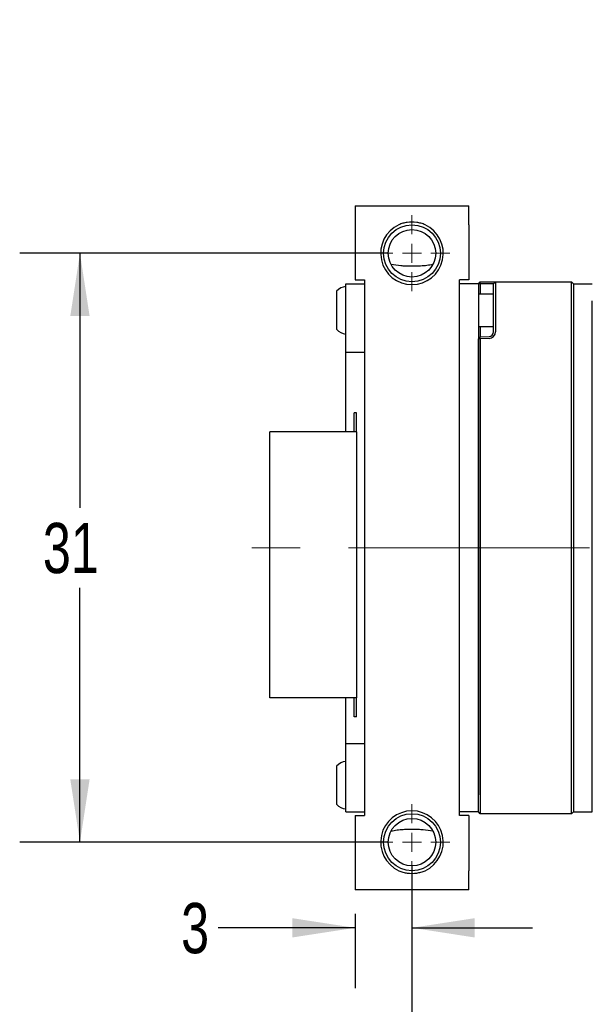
# Paper-space layout 'IX body' of a CAD drawing. Header units: millimetres. Extents: x 5 to 274, y 4 to 211.
# Tile 3 of 24: x 97 to 128, y 37 to 89. Entities that reach past the tile are written whole.
import ezdxf

# ---------------------------------------------------------------- set-up
doc = ezdxf.new("R2010")
doc.units = ezdxf.units.MM
doc.linetypes.add('CENTERX2', pattern=[20.32, 12.7, -2.54, 2.54, -2.54])
doc.layers.add('DIMENSIONS', color=8, linetype='Continuous')
doc.styles.add('SLDTEXTSTYLE0', font='TXT', dxfattribs={"width": 0.75})
doc.styles.add('SLDTEXTSTYLE5', font='TXT', dxfattribs={"width": 0.675})
doc.dimstyles.new('SLDDIMSTYLE11', dxfattribs={"dimtxt": 2.645833, "dimasz": 3.302, "dimexe": 0, "dimexo": 0.0625, "dimgap": 0.661458, "dimtad": 0, "dimtih": 1, "dimtoh": 1, "dimdec": 0, "dimrnd": 1e-09, "dimzin": 12, "dimdsep": 46, "dimtxsty": 'SLDTEXTSTYLE0', "dimsah": 1, "dimcen": 0.09, "dimadec": 0, "dimazin": 3, "dimtol": 1, "dimtp": 0.5, "dimtm": 0.5, "dimtfac": 1, "dimtdec": 1, "dimtmove": 0, "dimatfit": 0, "dimfxl": 1, "dimfrac": 2, "dimtolj": 1, "dimarcsym": 0})
doc.dimstyles.new('SLDDIMSTYLE2', dxfattribs={"dimtxt": 2.645833, "dimasz": 3.302, "dimexe": 0, "dimexo": 0.0625, "dimgap": 0.661458, "dimtad": 0, "dimtih": 1, "dimtoh": 1, "dimdec": 0, "dimrnd": 1e-09, "dimzin": 12, "dimdsep": 46, "dimtxsty": 'SLDTEXTSTYLE0', "dimsah": 1, "dimcen": 0.09, "dimadec": 0, "dimazin": 3, "dimtfac": 1, "dimtdec": 0, "dimtofl": 0, "dimtmove": 0, "dimatfit": 3, "dimfxl": 1, "dimfrac": 2, "dimtolj": 1, "dimtzin": 12, "dimarcsym": 0})
doc.dimstyles.new('SLDDIMSTYLE8', dxfattribs={"dimtxt": 2.645833, "dimasz": 3.302, "dimexe": 0, "dimexo": 0.0625, "dimgap": 0.661458, "dimtad": 0, "dimtih": 1, "dimtoh": 1, "dimdec": 0, "dimrnd": 1e-09, "dimzin": 12, "dimdsep": 46, "dimtxsty": 'SLDTEXTSTYLE0', "dimsah": 1, "dimcen": 0.09, "dimadec": 0, "dimazin": 3, "dimtfac": 1, "dimtdec": 0, "dimtmove": 0, "dimatfit": 0, "dimfxl": 1, "dimfrac": 2, "dimtolj": 1, "dimtzin": 12, "dimarcsym": 0})
doc.dimstyles.new('SLDDIMSTYLE9', dxfattribs={"dimtxt": 2.645833, "dimasz": 3.302, "dimexe": 0, "dimexo": 0.0625, "dimgap": 0.661458, "dimtad": 0, "dimtih": 1, "dimtoh": 1, "dimdec": 6, "dimrnd": 1e-09, "dimzin": 12, "dimdsep": 46, "dimtxsty": 'SLDTEXTSTYLE0', "dimsah": 1, "dimcen": 0, "dimadec": 0, "dimazin": 3, "dimtfac": 1, "dimtofl": 0, "dimtmove": 0, "dimatfit": 3, "dimfxl": 1, "dimfrac": 2, "dimtolj": 1, "dimtzin": 12, "dimarcsym": 0})

# ---------------------------------------------------------------- blocks, each defined once
blk = doc.blocks.new('SW_SYMBOL_HOLE_DEPTH')
at = {"layer": 'DIMENSIONS', "color": 0}
for p, q in [((0, 875), (800, 875)), ((400, 875), (400, 75)), ((100, 555), (400, 75)), ((700, 555), (400, 75))]:
    blk.add_line(p, q, dxfattribs=at)
blk = doc.blocks.new('_D_39')
at = {"layer": 'DIMENSIONS'}
for p, q in [((117.593, 105.582), (111.714, 94.125)), ((111.714, 94.125), (118.064, 94.125))]:
    blk.add_line(p, q, dxfattribs=at)
blk.add_solid([(117.593, 105.582), (115.633, 102.876), (116.537, 102.412)], dxfattribs=at)
at = {"layer": 'DIMENSIONS', "xscale": 0.003379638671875, "yscale": 0.003379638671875, "zscale": 0.003379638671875}
blk.add_blockref('SW_SYMBOL_HOLE_DEPTH', (136.801, 92.39), dxfattribs=at)
at = {"layer": 'DIMENSIONS', "attachment_point": 1}
for s, insert, char_height, style in [('4X M2 - 6H', (118.064, 95.434), 2.6458, 'SLDTEXTSTYLE5'), ('3', (141.577, 95.434), 2.646, 'SLDTEXTSTYLE0'), ('MIN', (144.507, 95.434), 2.6458, 'SLDTEXTSTYLE0')]:
    blk.add_mtext(s, dxfattribs=dict(at, insert=insert, char_height=char_height, style=style))
blk = doc.blocks.new('_D_46')
at = {"layer": 'DIMENSIONS'}
for p, q in [((116.779, 76.865), (97.385, 76.865)), ((100.56, 76.865), (100.56, 63.467)), ((100.56, 45.865), (100.56, 59.263)), ((116.779, 45.865), (97.385, 45.865))]:
    blk.add_line(p, q, dxfattribs=at)
for points in [[(100.56, 76.865), (100.052, 73.563), (101.068, 73.563)], [(100.56, 45.865), (101.068, 49.167), (100.052, 49.167)]]:
    blk.add_solid(points, dxfattribs=at)
at = {"layer": 'DIMENSIONS', "insert": (98.605, 62.674), "char_height": 2.6458, "attachment_point": 1, "style": 'SLDTEXTSTYLE0'}
blk.add_mtext('31', dxfattribs=at)
blk = doc.blocks.new('_D_48')
at = {"layer": 'DIMENSIONS'}
for p, q in [((118.049, 44.595), (118.049, 38.183)), ((115.049, 42.095), (115.049, 38.183)), ((115.049, 41.358), (107.843, 41.358)), ((118.049, 41.358), (124.399, 41.358))]:
    blk.add_line(p, q, dxfattribs=at)
for points in [[(115.049, 41.358), (111.747, 41.866), (111.747, 40.85)], [(118.049, 41.358), (121.351, 40.85), (121.351, 41.866)]]:
    blk.add_solid(points, dxfattribs=at)
at = {"layer": 'DIMENSIONS', "insert": (105.888, 42.666), "char_height": 2.646, "attachment_point": 1, "style": 'SLDTEXTSTYLE0'}
blk.add_mtext('3', dxfattribs=at)
blk = doc.blocks.new('_D_49')
at = {"layer": 'DIMENSIONS'}
for p, q in [((130.049, 60.095), (130.049, 30.19)), ((118.049, 44.595), (118.049, 30.19)), ((118.049, 33.365), (111.699, 33.365)), ((130.049, 33.365), (136.399, 33.365))]:
    blk.add_line(p, q, dxfattribs=at)
for points in [[(118.049, 33.365), (114.747, 33.873), (114.747, 32.857)], [(130.049, 33.365), (133.351, 32.857), (133.351, 33.873)]]:
    blk.add_solid(points, dxfattribs=at)
at = {"layer": 'DIMENSIONS', "char_height": 2.6458, "attachment_point": 1, "style": 'SLDTEXTSTYLE0'}
for s, insert in [('±0.5', (122.594, 34.674)), ('12', (118.684, 34.674))]:
    blk.add_mtext(s, dxfattribs=dict(at, insert=insert))
blk = doc.blocks.new('SW_CENTERMARKSYMBOL_29')
at = {"color": 0, "linetype": 'Continuous', "lineweight": 18}
for p, q in [((0, 1), (0, 2)), ((-1, 0), (-2, 0)), ((0, 0), (-0.5, 0)), ((0, 0), (0, 0.5)), ((0, 0), (0, -0.5)), ((0, 0), (0.5, 0)), ((1, 0), (2, 0)), ((0, -1), (0, -2))]:
    blk.add_line(p, q, dxfattribs=at)
blk = doc.blocks.new('SW_CENTERMARKSYMBOL_30')
at = {"color": 0, "linetype": 'Continuous', "lineweight": 18}
for p, q in [((0, 1), (0, 2)), ((-1, 0), (-2, 0)), ((0, 0), (-0.5, 0)), ((0, 0), (0, 0.5)), ((0, 0), (0, -0.5)), ((0, 0), (0.5, 0)), ((1, 0), (2, 0)), ((0, -1), (0, -2))]:
    blk.add_line(p, q, dxfattribs=at)

psp = doc.layouts.new('IX body')

# ---------------------------------------------------------------- linework, layer by layer
at = {"color": 7, "linetype": 'Continuous', "lineweight": 25}
for p, q in [((115.0491738, 79.3654231), (121.0491738, 79.3654231)), ((115.0491738, 79.3654231), (115.0491738, 78.3654231)), ((121.0491738, 78.3654231), (121.0491738, 79.3654231)), ((115.0491738, 78.3654231), (115.0491738, 75.4654231)), ((121.0491738, 78.3654231), (121.0491738, 75.4654231)), ((114.5701738, 75.2654231), (115.5491738, 75.2654231)), ((114.5701738, 74.2654231), (114.5701738, 75.2654231)), ((115.0491738, 75.4654231), (115.5491738, 75.4654231)), ((115.5491738, 75.4654231), (115.5491738, 47.2654231)), ((121.0491738, 75.4654231), (120.5491738, 75.4654231)), ((120.5491738, 47.2654231), (120.5491738, 75.4654231)), ((121.5491738, 75.2654231), (120.5491738, 75.2654231)), ((121.5491738, 75.2654231), (121.6491738, 75.3654231)), ((121.6491129, 75.2654231), (121.5491738, 75.2654231)), ((121.5491738, 75.2654231), (121.5491738, 74.3654231)), ((121.6491129, 75.2654231), (121.6491738, 75.3654231)), ((121.6491129, 75.2654231), (121.6491129, 74.7154231)), ((122.1078987, 75.2654231), (121.6491129, 75.2654231)), ((121.6491738, 75.3654231), (122.1113886, 75.3654231)), ((122.3491738, 75.2654231), (122.1078987, 75.2654231)), ((122.1113886, 75.3654231), (122.4491738, 75.3654231)), ((122.4491738, 75.3654231), (122.3491738, 75.2654231)), ((122.3491738, 74.3654231), (122.3491738, 75.2654231)), ((122.4491738, 75.3654231), (122.4491738, 74.3654231)), ((122.4491738, 75.3654231), (126.4491738, 75.3654231)), ((126.4491738, 74.3654231), (126.4491738, 75.3654231)), ((126.4491738, 75.3654231), (126.5491738, 75.2654231)), ((126.5491738, 75.2654231), (126.5491738, 74.3654231)), ((126.5491738, 75.2654231), (127.5491738, 75.2654231)), ((114.0701738, 74.8654231), (114.0701738, 72.8654231)), ((122.3491738, 74.7154231), (121.5491738, 74.7154231)), ((114.5701738, 72.6654231), (114.5701738, 74.2654231)), ((121.5491738, 74.3654231), (121.5491738, 48.3654231)), ((122.3491738, 72.7347819), (122.3491738, 74.3654231)), ((122.4491738, 74.3654231), (122.4491738, 72.7347819)), ((126.4491738, 48.3654231), (126.4491738, 74.3654231)), ((126.5491738, 74.3654231), (126.5491738, 48.3654231)), ((127.5491738, 48.3654231), (127.5491738, 74.3654231)), ((114.5701738, 71.6654231), (114.5701738, 72.6654231)), ((121.5491738, 73.0154231), (122.3491738, 73.0154231)), ((121.6491129, 73.0154231), (121.6491129, 72.468913)), ((121.6491129, 72.468913), (121.5491738, 72.3617415)), ((121.6491738, 72.3688542), (121.5491738, 72.3617415)), ((121.5491738, 48.3654231), (121.5491738, 72.3617415)), ((121.6491129, 72.468913), (122.1078987, 72.4849342)), ((121.6491738, 72.3688542), (121.6491129, 72.468913)), ((122.1113886, 72.3849951), (121.6491738, 72.3688542)), ((121.6491738, 72.3688542), (121.6491738, 48.3654231)), ((114.5701738, 71.6654231), (115.5491738, 71.6654231)), ((114.5701738, 70.6654231), (114.5701738, 71.6654231)), ((114.5701738, 67.4654231), (114.5701738, 70.6654231)), ((115.1211738, 68.4654231), (114.9981738, 68.4654231)), ((114.9981738, 67.4654231), (114.9981738, 68.4654231)), ((115.1211738, 67.4654231), (115.1211738, 68.4654231)), ((111.5596738, 67.4654231), (110.5596738, 67.4654231)), ((110.5596738, 53.4654231), (110.5596738, 67.4654231)), ((115.1211738, 67.4654231), (111.5596738, 67.4654231)), ((115.1211738, 67.4654231), (115.1211738, 53.4654231)), ((111.5596738, 53.4654231), (110.5596738, 53.4654231)), ((115.1211738, 53.4654231), (111.5596738, 53.4654231)), ((114.5701738, 52.0654231), (114.5701738, 53.4654231)), ((114.9981738, 52.4654231), (114.9981738, 53.4654231)), ((115.1211738, 52.4654231), (115.1211738, 53.4654231)), ((115.1211738, 52.4654231), (114.9981738, 52.4654231)), ((114.5701738, 51.0654231), (114.5701738, 52.0654231)), ((114.5701738, 51.0654231), (115.5491738, 51.0654231)), ((114.5701738, 50.0654231), (114.5701738, 51.0654231)), ((114.0701738, 49.8654231), (114.0701738, 47.8654231)), ((114.5701738, 48.4654231), (114.5701738, 50.0654231)), ((114.5701738, 47.4654231), (114.5701738, 48.4654231)), ((121.5491738, 47.4654231), (121.5491738, 48.3654231)), ((121.6491738, 48.3654231), (121.6491738, 47.3654231)), ((126.4491738, 47.3654231), (126.4491738, 48.3654231)), ((126.5491738, 48.3654231), (126.5491738, 47.4654231)), ((127.5491738, 47.4654231), (127.5491738, 48.3654231)), ((114.5701738, 47.4654231), (115.5491738, 47.4654231)), ((115.0491738, 47.2654231), (115.0491738, 44.3654231)), ((115.0491738, 47.2654231), (115.5491738, 47.2654231)), ((121.5491738, 47.4654231), (120.5491738, 47.4654231)), ((121.0491738, 47.2654231), (120.5491738, 47.2654231)), ((121.0491738, 47.2654231), (121.0491738, 44.3654231)), ((121.6491738, 47.3654231), (121.5491738, 47.4654231)), ((126.4491738, 47.3654231), (121.6491738, 47.3654231)), ((126.5491738, 47.4654231), (126.4491738, 47.3654231)), ((126.5491738, 47.4654231), (127.5491738, 47.4654231)), ((115.0491738, 44.3654231), (115.0491738, 43.3654231)), ((121.0491738, 43.3654231), (121.0491738, 44.3654231)), ((121.0491738, 43.3654231), (115.0491738, 43.3654231))]:
    psp.add_line(p, q, dxfattribs=at)
at = {"color": 7, "linetype": 'CENTERX2', "lineweight": 18}
psp.add_line((127.3991738, 61.3654231), (108.6991738, 61.3654231), dxfattribs=at)
at = {"color": 7, "linetype": 'Continuous', "lineweight": 25}
for centre, radius in [((118.0491738, 76.8654231), 1.5), ((118.0491738, 76.8654231), 1.25), ((118.0491738, 45.8654231), 1.5), ((118.0491738, 45.8654231), 1.25)]:
    psp.add_circle(centre, radius, dxfattribs=at)
for centre, radius, start, end in [((118.0491738, 76.8654231), 1.65, 114.61997733, 65.38002267), ((114.6314213, 74.3679281), 0.75, 94.68417983, 138.44592252), ((114.6314213, 73.3629181), 0.75, 221.55407748, 265.31582017), ((122.0991738, 72.7347819), 0.25, 272, 0), ((122.0991738, 72.7347819), 0.35, 272, 0), ((114.6314213, 49.3679281), 0.75, 94.68417983, 138.44592252), ((114.6314213, 48.3629181), 0.75, 221.55407748, 265.31582017), ((118.0491738, 45.8654231), 1.65, 294.61997733, 245.38002267)]:
    psp.add_arc(centre, radius, start, end, dxfattribs=at)
for points, knots in [([(118.7365602, 78.3654231), (118.6664946, 78.3933265), (118.5247414, 78.4497794), (118.2078401, 78.5110211), (117.8839339, 78.5102252), (117.5705388, 78.4485983), (117.4318237, 78.3933284), (117.3617875, 78.3654231)], [0, 0, 0, 0, 0.1599938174, 0.3236914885, 0.6832266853, 0.8400636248, 1, 1, 1, 1]), ([(119.1507051, 76.2745519), (119.0457601, 76.2554298), (118.8359672, 76.2172034), (118.5339372, 76.1909363), (118.2475497, 76.1790131), (117.9800051, 76.1771513), (117.7159044, 76.1835601), (117.3669598, 76.2035933), (117.117023, 76.2458886), (116.9476425, 76.2745519)], [0, 0, 0, 0, 0.1503029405, 0.3004667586, 0.4151542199, 0.529489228, 0.6439083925, 0.7586792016, 1, 1, 1, 1]), ([(116.9476425, 46.4562943), (117.0525875, 46.4754163), (117.2623804, 46.5136427), (117.5644105, 46.5399098), (117.8507979, 46.551833), (118.1183426, 46.5536948), (118.3824433, 46.5472861), (118.7313878, 46.5272528), (118.9813247, 46.4849575), (119.1507051, 46.4562943)], [0, 0, 0, 0, 0.1503029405, 0.3004667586, 0.4151542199, 0.529489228, 0.6439083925, 0.7586792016, 1, 1, 1, 1]), ([(117.3617875, 44.3654231), (117.431853, 44.3375196), (117.5736062, 44.2810667), (117.8905075, 44.2198251), (118.2144137, 44.2206209), (118.5278089, 44.2822479), (118.666524, 44.3375177), (118.7365602, 44.3654231)], [0, 0, 0, 0, 0.15999381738, 0.32369148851, 0.6832266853, 0.84006362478, 1, 1, 1, 1])]:
    psp.add_open_spline(points, degree=3, knots=knots, dxfattribs=at)

# ---------------------------------------------------------------- block references
at = {"color": 7, "linetype": 'Continuous', "lineweight": 0}
for name, p in [('SW_CENTERMARKSYMBOL_29', (118.0491738, 76.8654231)), ('SW_CENTERMARKSYMBOL_30', (118.0491738, 45.8654231))]:
    psp.add_blockref(name, p, dxfattribs=at)

# ---------------------------------------------------------------- dimensions: what is measured, and where the dimension line sits
at = {"layer": 'DIMENSIONS'}
dim = psp.add_diameter_dim_2p(p1=(118.5056614, 107.3616016), p2=(117.5926863, 105.582142), text='4X M2 - 6H {\\fGDT;x} 3\\P', dimstyle='SLDDIMSTYLE9', override={"dimpost": '<>'}, dxfattribs=at)
dim.commit()
dim.dimension.update_dxf_attribs({"geometry": '_D_39', "text_midpoint": (134.6038083, 94.1249233), "dimtype": 163})
for base, p1, p2, angle, dimstyle, picture, middle in [((100.5596738, 45.8654231), (118.0491738, 76.8654231), (118.0491738, 45.8654231), 90, 'SLDDIMSTYLE2', '_D_46', (100.5596738, 61.3654231)), ((130.0491738, 33.3654231), (118.0491738, 45.8654231), (130.0491738, 61.3654231), 0, 'SLDDIMSTYLE11', '_D_49', (124.0491738, 33.3654231)), ((118.0491738, 41.3577137), (115.0491738, 43.3654231), (118.0491738, 45.8654231), 0, 'SLDDIMSTYLE8', '_D_48', (106.8653479, 41.3577137))]:
    dim = psp.add_linear_dim(base=base, p1=p1, p2=p2, angle=angle, dimstyle=dimstyle, dxfattribs=at)
    dim.commit()
    dim.dimension.update_dxf_attribs({"geometry": picture, "text_midpoint": middle, "dimtype": 160})

doc.saveas('drawing.dxf')
